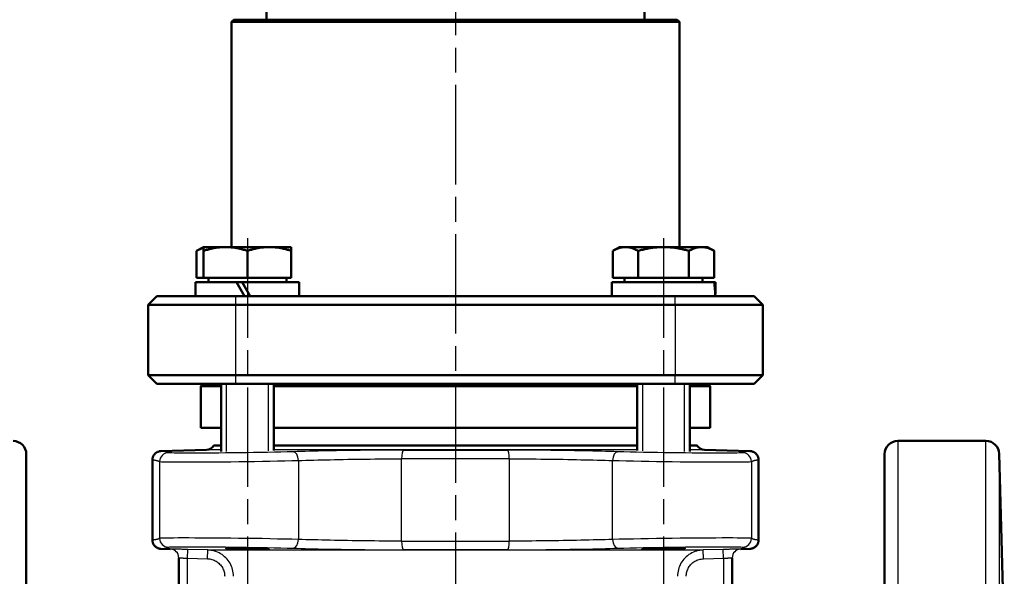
# Model space of a CAD drawing. Header units: millimetres. Extents: x 27 to 364, y 81 to 506.
# Tile 4 of 7: x 95 to 207, y 314 to 377. Entities that reach past the tile are written whole.
import ezdxf

# ---------------------------------------------------------------- set-up
doc = ezdxf.new("R2010")
doc.units = ezdxf.units.MM
doc.header["$LTSCALE"] = 2
doc.linetypes.add('CHAIN', pattern=[0.3543, 0.2362, -0.0295, 0.0591, -0.0295])
for name, color, linetype, lineweight in [('Gewinde(DIN)', 3, 'Continuous', 25), ('Mittellinie(DIN)', 4, 'CHAIN', 25), ('Sichtbare Kanten(DIN)', 7, 'Continuous', 50), ('Sichtbare tangentiale Kanten(DIN)', 3, 'Continuous', 25)]:
    doc.layers.add(name, color=color, linetype=linetype, lineweight=lineweight)

msp = doc.modelspace()

# ---------------------------------------------------------------- linework, layer by layer
at = {"layer": 'Gewinde(DIN)'}
for p, q in [((118.03, 335.52), (118.03, 327.81)), ((122.83, 327.9), (122.83, 335.52)), ((165.4, 335.52), (165.4, 327.9)), ((170.2, 327.81), (170.2, 335.52))]:
    msp.add_line(p, q, dxfattribs=at)
at = {"layer": 'Mittellinie(DIN)', "linetype": 'CHAIN', "ltscale": 23.990969}
for p, q in [((144.12, 505.58), (144.12, 225.97)), ((120.43, 352.12), (120.43, 312.73)), ((167.8, 352.12), (167.8, 312.73))]:
    msp.add_line(p, q, dxfattribs=at)
at = {"layer": 'Sichtbare Kanten(DIN)'}
for p, q in [((122.62, 378.02), (122.62, 377.02)), ((165.62, 378.02), (165.62, 377.02)), ((118.87, 377.02), (118.62, 376.77)), ((169.62, 376.77), (118.62, 376.77)), ((118.62, 376.77), (118.62, 351.12)), ((118.87, 377.02), (169.37, 377.02)), ((169.37, 377.02), (169.62, 376.77)), ((169.62, 376.77), (169.62, 351.12)), ((115.43, 351.12), (114.65, 350.67)), ((115.43, 350.67), (115.43, 351.12)), ((117.93, 351.12), (115.43, 351.12)), ((122.93, 351.12), (117.93, 351.12)), ((125.43, 351.12), (122.93, 351.12)), ((125.43, 351.12), (125.43, 350.67)), ((162.8, 351.12), (162.03, 350.67)), ((163.47, 351.12), (162.8, 351.12)), ((167.8, 351.12), (163.47, 351.12)), ((172.13, 351.12), (167.8, 351.12)), ((172.8, 351.12), (172.13, 351.12)), ((172.8, 351.12), (173.58, 350.67)), ((114.65, 347.62), (114.65, 350.67)), ((115.43, 347.62), (115.43, 350.67)), ((120.43, 347.62), (120.43, 350.67)), ((125.43, 347.62), (125.43, 350.67)), ((162.03, 347.62), (162.03, 350.67)), ((164.92, 347.62), (164.92, 350.67)), ((170.69, 347.62), (170.69, 350.67)), ((173.58, 347.62), (173.58, 350.67)), ((115.43, 347.62), (114.65, 347.62)), ((120.43, 347.62), (115.43, 347.62)), ((115.99, 347.62), (115.99, 347.12)), ((125.43, 347.62), (120.43, 347.62)), ((124.87, 347.62), (124.87, 347.12)), ((164.92, 347.62), (162.03, 347.62)), ((163.36, 347.62), (163.36, 347.12)), ((170.69, 347.62), (164.92, 347.62)), ((173.58, 347.62), (170.69, 347.62)), ((172.24, 347.62), (172.24, 347.12)), ((114.53, 347.12), (119.18, 347.12)), ((114.53, 345.52), (114.53, 347.12)), ((119.18, 347.12), (120.11, 345.52)), ((119.18, 347.12), (119.82, 347.12)), ((120.75, 345.52), (119.82, 347.12)), ((119.82, 347.12), (126.33, 347.12)), ((126.33, 345.52), (126.33, 347.12)), ((161.9, 347.12), (173.57, 347.12)), ((161.9, 345.52), (161.9, 347.12)), ((173.57, 347.12), (173.67, 347.12)), ((173.67, 347.12), (173.7, 347.12)), ((173.7, 346.08), (173.7, 347.12)), ((109.12, 344.52), (110.12, 345.52)), ((110.12, 345.52), (119.12, 345.52)), ((169.12, 345.52), (119.12, 345.52)), ((169.12, 345.52), (178.12, 345.52)), ((178.12, 345.52), (179.12, 344.52)), ((119.12, 344.52), (109.12, 344.52)), ((109.12, 344.52), (109.12, 336.52)), ((119.12, 344.52), (169.12, 344.52)), ((179.12, 344.52), (169.12, 344.52)), ((179.12, 336.52), (179.12, 344.52)), ((109.12, 336.52), (119.12, 336.52)), ((110.12, 335.52), (109.12, 336.52)), ((169.12, 336.52), (119.12, 336.52)), ((169.12, 336.52), (179.12, 336.52)), ((179.12, 336.52), (178.12, 335.52)), ((119.12, 335.52), (110.12, 335.52)), ((115.37, 335.52), (115.12, 335.27)), ((117.43, 335.27), (115.12, 335.27)), ((115.12, 330.52), (115.12, 335.27)), ((117.43, 335.52), (117.43, 327.81)), ((119.12, 335.52), (169.12, 335.52)), ((123.43, 335.52), (123.43, 327.92)), ((164.8, 335.27), (123.43, 335.27)), ((164.8, 335.52), (164.8, 327.92)), ((178.12, 335.52), (169.12, 335.52)), ((170.8, 335.52), (170.8, 327.81)), ((173.12, 335.27), (170.8, 335.27)), ((172.87, 335.52), (173.12, 335.27)), ((173.12, 330.52), (173.12, 335.27)), ((117.43, 330.52), (115.12, 330.52)), ((164.8, 330.52), (123.43, 330.52)), ((173.12, 330.52), (170.8, 330.52)), ((116.62, 328.52), (117.43, 328.52)), ((123.43, 328.52), (164.8, 328.52)), ((170.8, 328.52), (171.62, 328.52)), ((194.47, 329.02), (204.51, 329.02)), ((95.26, 327.52), (95.26, 235.52)), ((115.76, 328), (110.59, 327.86)), ((172.47, 328), (177.64, 327.86)), ((192.97, 235.52), (192.97, 327.52)), ((206.6, 305.27), (206.01, 327.56)), ((109.62, 326.86), (109.62, 317.73)), ((178.62, 326.86), (178.62, 317.73)), ((111.64, 316.7), (110.59, 316.73)), ((176.59, 316.7), (177.64, 316.73)), ((112.62, 315.71), (112.62, 302.13)), ((175.62, 304.68), (175.62, 315.71))]:
    msp.add_line(p, q, dxfattribs=at)
at = {"layer": 'Sichtbare Kanten(DIN)', "flags": 128}
for points in [[(115.43, 351.02), (115.4, 351.01), (115.37, 351), (115.34, 350.99), (115.3, 350.98), (115.27, 350.97), (115.24, 350.96), (115.21, 350.95), (115.18, 350.93), (115.15, 350.92), (115.12, 350.91), (115.08, 350.89), (115.05, 350.88), (115.02, 350.87), (114.99, 350.85), (114.96, 350.83), (114.92, 350.82), (114.89, 350.8), (114.86, 350.79), (114.82, 350.77), (114.79, 350.75), (114.76, 350.73), (114.72, 350.71), (114.69, 350.69), (114.65, 350.67)], [(117.93, 351.12), (117.83, 351.12), (117.73, 351.12), (117.63, 351.11), (117.53, 351.11), (117.43, 351.1), (117.33, 351.09), (117.23, 351.08), (117.13, 351.07), (117.03, 351.06), (116.93, 351.05), (116.82, 351.03), (116.72, 351.01), (116.62, 350.99), (116.52, 350.97), (116.41, 350.95), (116.31, 350.93), (116.2, 350.9), (116.1, 350.87), (115.99, 350.84), (115.88, 350.81), (115.77, 350.78), (115.66, 350.75), (115.54, 350.71), (115.43, 350.67)], [(120.43, 350.67), (120.31, 350.71), (120.2, 350.75), (120.09, 350.78), (119.98, 350.81), (119.87, 350.84), (119.76, 350.87), (119.65, 350.9), (119.55, 350.93), (119.44, 350.95), (119.34, 350.97), (119.23, 350.99), (119.13, 351.01), (119.03, 351.03), (118.93, 351.05), (118.83, 351.06), (118.73, 351.07), (118.63, 351.08), (118.53, 351.09), (118.43, 351.1), (118.33, 351.11), (118.23, 351.11), (118.13, 351.12), (118.03, 351.12), (117.93, 351.12)], [(122.93, 351.12), (122.83, 351.12), (122.73, 351.12), (122.63, 351.11), (122.53, 351.11), (122.43, 351.1), (122.33, 351.09), (122.23, 351.08), (122.13, 351.07), (122.03, 351.06), (121.93, 351.05), (121.82, 351.03), (121.72, 351.01), (121.62, 350.99), (121.52, 350.97), (121.41, 350.95), (121.31, 350.93), (121.2, 350.9), (121.1, 350.87), (120.99, 350.84), (120.88, 350.81), (120.77, 350.78), (120.66, 350.75), (120.54, 350.71), (120.43, 350.67)], [(125.43, 350.67), (125.31, 350.71), (125.2, 350.75), (125.09, 350.78), (124.98, 350.81), (124.87, 350.84), (124.76, 350.87), (124.65, 350.9), (124.55, 350.93), (124.44, 350.95), (124.34, 350.97), (124.23, 350.99), (124.13, 351.01), (124.03, 351.03), (123.93, 351.05), (123.83, 351.06), (123.73, 351.07), (123.63, 351.08), (123.53, 351.09), (123.43, 351.1), (123.33, 351.11), (123.23, 351.11), (123.13, 351.12), (123.03, 351.12), (122.93, 351.12)], [(163.47, 351.12), (163.42, 351.12), (163.36, 351.12), (163.3, 351.11), (163.24, 351.11), (163.18, 351.1), (163.13, 351.09), (163.07, 351.08), (163.01, 351.07), (162.95, 351.06), (162.9, 351.05), (162.84, 351.03), (162.78, 351.01), (162.72, 350.99), (162.66, 350.97), (162.6, 350.95), (162.54, 350.93), (162.48, 350.9), (162.42, 350.87), (162.35, 350.84), (162.29, 350.81), (162.23, 350.78), (162.16, 350.75), (162.1, 350.71), (162.03, 350.67)], [(164.92, 350.67), (164.85, 350.71), (164.78, 350.75), (164.72, 350.78), (164.66, 350.81), (164.59, 350.84), (164.53, 350.87), (164.47, 350.9), (164.41, 350.93), (164.35, 350.95), (164.29, 350.97), (164.23, 350.99), (164.17, 351.01), (164.11, 351.03), (164.05, 351.05), (163.99, 351.06), (163.93, 351.07), (163.88, 351.08), (163.82, 351.09), (163.76, 351.1), (163.7, 351.11), (163.65, 351.11), (163.59, 351.12), (163.53, 351.12), (163.47, 351.12)], [(167.8, 351.12), (167.69, 351.12), (167.57, 351.12), (167.46, 351.11), (167.34, 351.11), (167.23, 351.1), (167.11, 351.09), (167, 351.08), (166.88, 351.07), (166.76, 351.06), (166.65, 351.05), (166.53, 351.03), (166.41, 351.01), (166.29, 350.99), (166.17, 350.97), (166.05, 350.95), (165.93, 350.93), (165.81, 350.9), (165.69, 350.87), (165.56, 350.84), (165.44, 350.81), (165.31, 350.78), (165.18, 350.75), (165.05, 350.71), (164.92, 350.67)], [(170.69, 350.67), (170.56, 350.71), (170.43, 350.75), (170.3, 350.78), (170.17, 350.81), (170.04, 350.84), (169.92, 350.87), (169.79, 350.9), (169.67, 350.93), (169.55, 350.95), (169.43, 350.97), (169.31, 350.99), (169.19, 351.01), (169.08, 351.03), (168.96, 351.05), (168.84, 351.06), (168.73, 351.07), (168.61, 351.08), (168.5, 351.09), (168.38, 351.1), (168.26, 351.11), (168.15, 351.11), (168.03, 351.12), (167.92, 351.12), (167.8, 351.12)], [(172.13, 351.12), (172.08, 351.12), (172.02, 351.12), (171.96, 351.11), (171.9, 351.11), (171.84, 351.1), (171.79, 351.09), (171.73, 351.08), (171.67, 351.07), (171.61, 351.06), (171.56, 351.05), (171.5, 351.03), (171.44, 351.01), (171.38, 350.99), (171.32, 350.97), (171.26, 350.95), (171.2, 350.93), (171.14, 350.9), (171.08, 350.87), (171.01, 350.84), (170.95, 350.81), (170.89, 350.78), (170.82, 350.75), (170.76, 350.71), (170.69, 350.67)], [(173.58, 350.67), (173.51, 350.71), (173.44, 350.75), (173.38, 350.78), (173.32, 350.81), (173.25, 350.84), (173.19, 350.87), (173.13, 350.9), (173.07, 350.93), (173.01, 350.95), (172.95, 350.97), (172.89, 350.99), (172.83, 351.01), (172.77, 351.03), (172.71, 351.05), (172.65, 351.06), (172.59, 351.07), (172.54, 351.08), (172.48, 351.09), (172.42, 351.1), (172.36, 351.11), (172.31, 351.11), (172.25, 351.12), (172.19, 351.12), (172.13, 351.12)], [(110.59, 327.86), (110.53, 327.86), (110.46, 327.85), (110.4, 327.84), (110.34, 327.82), (110.27, 327.8), (110.21, 327.78), (110.16, 327.75), (110.1, 327.72), (110.05, 327.69), (109.99, 327.65), (109.95, 327.61), (109.9, 327.56), (109.86, 327.51), (109.82, 327.46), (109.78, 327.41), (109.74, 327.36), (109.71, 327.3), (109.69, 327.24), (109.67, 327.18), (109.65, 327.12), (109.63, 327.06), (109.62, 326.99), (109.62, 326.93), (109.62, 326.86)], [(177.64, 327.86), (177.71, 327.86), (177.77, 327.85), (177.83, 327.84), (177.89, 327.82), (177.96, 327.8), (178.02, 327.78), (178.07, 327.75), (178.13, 327.72), (178.18, 327.69), (178.24, 327.65), (178.28, 327.61), (178.33, 327.56), (178.37, 327.51), (178.41, 327.46), (178.45, 327.41), (178.49, 327.36), (178.52, 327.3), (178.54, 327.24), (178.56, 327.18), (178.58, 327.12), (178.6, 327.06), (178.61, 326.99), (178.61, 326.93), (178.62, 326.86)], [(110.59, 316.73), (110.53, 316.74), (110.46, 316.74), (110.4, 316.76), (110.34, 316.77), (110.27, 316.79), (110.21, 316.81), (110.16, 316.84), (110.1, 316.87), (110.05, 316.91), (109.99, 316.95), (109.95, 316.99), (109.9, 317.03), (109.86, 317.08), (109.82, 317.13), (109.78, 317.18), (109.74, 317.24), (109.71, 317.3), (109.69, 317.35), (109.67, 317.41), (109.65, 317.48), (109.63, 317.54), (109.62, 317.6), (109.62, 317.67), (109.62, 317.73)], [(178.62, 317.73), (178.61, 317.67), (178.61, 317.6), (178.6, 317.54), (178.58, 317.48), (178.56, 317.41), (178.54, 317.35), (178.52, 317.3), (178.49, 317.24), (178.45, 317.18), (178.41, 317.13), (178.37, 317.08), (178.33, 317.03), (178.28, 316.99), (178.24, 316.95), (178.18, 316.91), (178.13, 316.87), (178.07, 316.84), (178.02, 316.81), (177.96, 316.79), (177.89, 316.77), (177.83, 316.76), (177.77, 316.74), (177.71, 316.74), (177.64, 316.73)], [(118.82, 316.73), (118.4, 316.74), (118.11, 316.76), (117.98, 316.77), (118.01, 316.78), (118.21, 316.79), (118.56, 316.79), (119.03, 316.79), (119.61, 316.79), (120.24, 316.78), (120.87, 316.77), (121.48, 316.75), (122.03, 316.74), (122.45, 316.72), (122.74, 316.71), (122.88, 316.69), (122.84, 316.68), (122.64, 316.67), (122.29, 316.67), (121.82, 316.67), (121.24, 316.67), (120.61, 316.68), (119.98, 316.7), (119.35, 316.71), (118.82, 316.73)], [(165.94, 316.73), (166.42, 316.74), (167, 316.76), (167.62, 316.77), (168.25, 316.78), (168.87, 316.79), (169.41, 316.79), (169.83, 316.79), (170.12, 316.79), (170.25, 316.78), (170.22, 316.77), (170.02, 316.75), (169.67, 316.74), (169.2, 316.72), (168.63, 316.71), (167.99, 316.69), (167.36, 316.68), (166.74, 316.67), (166.2, 316.67), (165.78, 316.67), (165.48, 316.67), (165.35, 316.68), (165.39, 316.7), (165.59, 316.71), (165.94, 316.73)]]:
    msp.add_lwpolyline(points, dxfattribs=at)
at = {"layer": 'Sichtbare Kanten(DIN)'}
for centre, radius, start, end in [((93.76, 327.52), 1.5, 0, 90), ((115.74, 329), 1, 271.5, 331.4887), ((172.49, 329), 1, 208.5113, 268.5), ((194.47, 327.52), 1.5, 90, 180), ((204.51, 327.52), 1.5, 1.5, 90), ((111.62, 315.7), 1, 0, 0.0519), ((176.62, 315.7), 1, 179.9481, 180)]:
    msp.add_arc(centre, radius, start, end, dxfattribs=at)
for centre, start_param, end_param in [((167.8, 344.97), 1.62506, 1.783197), ((167.8, 346.08), 1.516532, 1.673308)]:
    msp.add_ellipse(centre, major_axis=(0, -10.22), ratio=0.57735, start_param=start_param, end_param=end_param, dxfattribs=at)
at = {"layer": 'Sichtbare tangentiale Kanten(DIN)'}
for p, q in [((119.12, 344.52), (119.12, 345.52)), ((169.12, 344.52), (169.12, 345.52)), ((119.12, 336.52), (119.12, 344.52)), ((169.12, 344.52), (169.12, 336.52)), ((119.12, 335.52), (119.12, 336.52)), ((169.12, 335.52), (169.12, 336.52)), ((194.47, 329.02), (194.47, 234.02)), ((204.51, 234.02), (204.51, 329.02)), ((117.43, 328), (115.76, 328)), ((164.8, 328), (123.43, 328)), ((138.19, 327.98), (150.04, 327.98)), ((172.47, 328), (170.8, 328)), ((206.01, 327.56), (206.01, 235.48)), ((110.43, 326.68), (110.43, 317.92)), ((126.23, 326.8), (126.23, 317.8)), ((150.24, 326.98), (137.99, 326.98)), ((137.99, 317.61), (137.99, 326.98)), ((150.24, 326.98), (150.24, 317.61)), ((162, 317.8), (162, 326.8)), ((177.8, 326.68), (177.8, 317.92)), ((137.99, 317.61), (150.24, 317.61)), ((111.64, 316.7), (111.64, 316.7)), ((113.62, 315.66), (113.64, 316.66)), ((115.91, 316.6), (113.64, 316.66)), ((115.88, 315.6), (115.91, 316.6)), ((115.91, 316.6), (172.32, 316.6)), ((150.04, 316.61), (138.19, 316.61)), ((174.59, 316.66), (172.32, 316.6)), ((172.35, 315.6), (172.32, 316.6)), ((174.62, 315.66), (174.59, 316.66)), ((176.59, 316.7), (176.59, 316.7)), ((113.62, 315.66), (115.88, 315.6)), ((113.62, 302.95), (113.62, 315.66)), ((172.35, 315.6), (174.62, 315.66)), ((174.62, 315.66), (174.62, 304.68))]:
    msp.add_line(p, q, dxfattribs=at)
at = {"layer": 'Sichtbare tangentiale Kanten(DIN)', "flags": 128}
for points in [[(111.41, 327.68), (111.38, 327.69), (111.34, 327.71), (111.31, 327.72), (111.27, 327.73), (111.24, 327.75), (111.21, 327.76), (111.17, 327.77), (111.14, 327.78), (111.1, 327.79), (111.07, 327.8), (111.03, 327.81), (111, 327.82), (110.97, 327.83), (110.93, 327.83), (110.9, 327.84), (110.86, 327.85), (110.83, 327.85), (110.79, 327.85), (110.76, 327.86), (110.73, 327.86), (110.69, 327.86), (110.66, 327.86), (110.62, 327.86), (110.59, 327.86)], [(125.63, 327.8), (124.96, 327.78), (124.25, 327.76), (123.5, 327.74), (122.73, 327.72), (121.94, 327.71), (121.14, 327.7), (120.33, 327.68), (119.53, 327.67), (118.72, 327.66), (117.93, 327.65), (117.17, 327.64), (116.43, 327.64), (115.72, 327.63), (115.05, 327.63), (114.42, 327.63), (113.84, 327.63), (113.31, 327.63), (112.85, 327.63), (112.44, 327.64), (112.09, 327.64), (111.82, 327.65), (111.61, 327.66), (111.48, 327.67), (111.41, 327.68)], [(138.19, 327.98), (137.65, 327.98), (137.11, 327.98), (136.57, 327.98), (136.02, 327.98), (135.47, 327.97), (134.92, 327.97), (134.37, 327.96), (133.82, 327.96), (133.27, 327.95), (132.72, 327.94), (132.18, 327.94), (131.63, 327.93), (131.09, 327.92), (130.56, 327.91), (130.03, 327.9), (129.51, 327.89), (129, 327.88), (128.5, 327.87), (128, 327.86), (127.5, 327.85), (127.02, 327.83), (126.55, 327.82), (126.09, 327.81), (125.63, 327.8)], [(162.6, 327.8), (162.14, 327.81), (161.68, 327.82), (161.21, 327.83), (160.73, 327.85), (160.24, 327.86), (159.74, 327.87), (159.23, 327.88), (158.72, 327.89), (158.2, 327.9), (157.67, 327.91), (157.14, 327.92), (156.61, 327.93), (156.07, 327.94), (155.53, 327.94), (154.98, 327.95), (154.43, 327.96), (153.88, 327.96), (153.33, 327.97), (152.77, 327.97), (152.22, 327.98), (151.67, 327.98), (151.12, 327.98), (150.58, 327.98), (150.04, 327.98)], [(176.82, 327.68), (176.75, 327.67), (176.62, 327.66), (176.41, 327.65), (176.13, 327.64), (175.79, 327.64), (175.39, 327.63), (174.92, 327.63), (174.4, 327.63), (173.82, 327.63), (173.19, 327.63), (172.52, 327.63), (171.81, 327.64), (171.07, 327.64), (170.3, 327.65), (169.52, 327.66), (168.72, 327.67), (167.91, 327.68), (167.11, 327.7), (166.3, 327.71), (165.51, 327.72), (164.74, 327.74), (163.99, 327.76), (163.27, 327.78), (162.6, 327.8)], [(177.64, 327.86), (177.61, 327.86), (177.57, 327.86), (177.54, 327.86), (177.5, 327.86), (177.47, 327.86), (177.44, 327.85), (177.4, 327.85), (177.37, 327.85), (177.33, 327.84), (177.3, 327.83), (177.27, 327.83), (177.23, 327.82), (177.2, 327.81), (177.16, 327.8), (177.13, 327.79), (177.09, 327.78), (177.06, 327.77), (177.02, 327.76), (176.99, 327.75), (176.96, 327.73), (176.92, 327.72), (176.89, 327.71), (176.85, 327.69), (176.82, 327.68)], [(109.62, 326.86), (109.65, 326.86), (109.68, 326.86), (109.72, 326.86), (109.75, 326.86), (109.79, 326.86), (109.82, 326.86), (109.85, 326.85), (109.89, 326.85), (109.92, 326.84), (109.96, 326.83), (109.99, 326.83), (110.02, 326.82), (110.06, 326.81), (110.09, 326.8), (110.13, 326.79), (110.16, 326.78), (110.19, 326.77), (110.23, 326.76), (110.26, 326.75), (110.3, 326.73), (110.33, 326.72), (110.36, 326.71), (110.4, 326.69), (110.43, 326.68)], [(110.43, 326.68), (110.5, 326.67), (110.66, 326.66), (110.89, 326.65), (111.19, 326.64), (111.57, 326.64), (112.02, 326.63), (112.55, 326.63), (113.13, 326.63), (113.77, 326.63), (114.47, 326.63), (115.22, 326.63), (116, 326.64), (116.82, 326.64), (117.68, 326.65), (118.55, 326.66), (119.44, 326.67), (120.34, 326.68), (121.24, 326.7), (122.13, 326.71), (123, 326.73), (123.86, 326.74), (124.69, 326.76), (125.48, 326.78), (126.23, 326.8)], [(126.23, 326.8), (126.65, 326.81), (127.08, 326.82), (127.53, 326.83), (127.98, 326.85), (128.44, 326.86), (128.91, 326.87), (129.38, 326.88), (129.86, 326.89), (130.35, 326.9), (130.84, 326.91), (131.34, 326.92), (131.85, 326.93), (132.36, 326.94), (132.87, 326.94), (133.38, 326.95), (133.9, 326.96), (134.41, 326.96), (134.93, 326.97), (135.44, 326.97), (135.96, 326.98), (136.47, 326.98), (136.98, 326.98), (137.49, 326.98), (137.99, 326.98)], [(150.24, 326.98), (150.74, 326.98), (151.25, 326.98), (151.77, 326.98), (152.28, 326.98), (152.8, 326.97), (153.32, 326.97), (153.84, 326.96), (154.35, 326.96), (154.87, 326.95), (155.38, 326.94), (155.89, 326.94), (156.39, 326.93), (156.89, 326.92), (157.39, 326.91), (157.88, 326.9), (158.37, 326.89), (158.85, 326.88), (159.33, 326.87), (159.79, 326.86), (160.25, 326.85), (160.7, 326.83), (161.15, 326.82), (161.58, 326.81), (162, 326.8)], [(162, 326.8), (162.76, 326.78), (163.55, 326.76), (164.38, 326.74), (165.24, 326.72), (166.12, 326.71), (167.01, 326.7), (167.91, 326.68), (168.8, 326.67), (169.69, 326.66), (170.56, 326.65), (171.41, 326.64), (172.24, 326.64), (173.02, 326.63), (173.77, 326.63), (174.47, 326.63), (175.11, 326.63), (175.69, 326.63), (176.21, 326.63), (176.66, 326.64), (177.04, 326.64), (177.34, 326.65), (177.57, 326.66), (177.73, 326.67), (177.8, 326.68)], [(177.8, 326.68), (177.83, 326.69), (177.87, 326.71), (177.9, 326.72), (177.93, 326.73), (177.97, 326.75), (178, 326.76), (178.04, 326.77), (178.07, 326.78), (178.1, 326.79), (178.14, 326.8), (178.17, 326.81), (178.21, 326.82), (178.24, 326.83), (178.27, 326.83), (178.31, 326.84), (178.34, 326.85), (178.38, 326.85), (178.41, 326.86), (178.44, 326.86), (178.48, 326.86), (178.51, 326.86), (178.55, 326.86), (178.58, 326.86), (178.62, 326.86)], [(110.43, 317.92), (110.4, 317.9), (110.36, 317.89), (110.33, 317.87), (110.3, 317.86), (110.26, 317.85), (110.23, 317.84), (110.19, 317.82), (110.16, 317.81), (110.13, 317.8), (110.09, 317.79), (110.06, 317.78), (110.02, 317.78), (109.99, 317.77), (109.96, 317.76), (109.92, 317.75), (109.89, 317.75), (109.85, 317.74), (109.82, 317.74), (109.79, 317.74), (109.75, 317.73), (109.72, 317.73), (109.68, 317.73), (109.65, 317.73), (109.62, 317.73)], [(126.23, 317.8), (125.47, 317.82), (124.68, 317.84), (123.85, 317.85), (122.99, 317.87), (122.11, 317.89), (121.22, 317.9), (120.32, 317.91), (119.43, 317.92), (118.54, 317.93), (117.67, 317.94), (116.82, 317.95), (115.99, 317.96), (115.21, 317.96), (114.46, 317.96), (113.76, 317.97), (113.12, 317.97), (112.54, 317.97), (112.02, 317.96), (111.57, 317.96), (111.19, 317.95), (110.89, 317.95), (110.66, 317.94), (110.5, 317.93), (110.43, 317.92)], [(137.99, 317.61), (137.49, 317.61), (136.98, 317.61), (136.46, 317.62), (135.95, 317.62), (135.43, 317.62), (134.91, 317.63), (134.39, 317.63), (133.88, 317.64), (133.36, 317.64), (132.85, 317.65), (132.34, 317.66), (131.84, 317.67), (131.34, 317.67), (130.84, 317.68), (130.35, 317.69), (129.86, 317.7), (129.38, 317.71), (128.9, 317.73), (128.44, 317.74), (127.98, 317.75), (127.53, 317.76), (127.08, 317.77), (126.65, 317.79), (126.23, 317.8)], [(162, 317.8), (161.58, 317.79), (161.15, 317.77), (160.7, 317.76), (160.25, 317.75), (159.79, 317.74), (159.32, 317.73), (158.85, 317.71), (158.37, 317.7), (157.88, 317.69), (157.39, 317.68), (156.89, 317.67), (156.38, 317.67), (155.87, 317.66), (155.36, 317.65), (154.85, 317.64), (154.33, 317.64), (153.82, 317.63), (153.3, 317.63), (152.79, 317.62), (152.27, 317.62), (151.76, 317.62), (151.25, 317.61), (150.74, 317.61), (150.24, 317.61)], [(177.8, 317.92), (177.73, 317.93), (177.58, 317.94), (177.35, 317.95), (177.04, 317.95), (176.66, 317.96), (176.2, 317.96), (175.68, 317.97), (175.1, 317.97), (174.46, 317.97), (173.76, 317.96), (173.01, 317.96), (172.23, 317.96), (171.4, 317.95), (170.55, 317.94), (169.68, 317.93), (168.79, 317.92), (167.89, 317.91), (166.99, 317.9), (166.1, 317.88), (165.23, 317.87), (164.37, 317.85), (163.54, 317.84), (162.75, 317.82), (162, 317.8)], [(178.62, 317.73), (178.58, 317.73), (178.55, 317.73), (178.51, 317.73), (178.48, 317.73), (178.44, 317.74), (178.41, 317.74), (178.38, 317.74), (178.34, 317.75), (178.31, 317.75), (178.27, 317.76), (178.24, 317.77), (178.21, 317.78), (178.17, 317.78), (178.14, 317.79), (178.1, 317.8), (178.07, 317.81), (178.04, 317.82), (178, 317.84), (177.97, 317.85), (177.93, 317.86), (177.9, 317.87), (177.87, 317.89), (177.83, 317.9), (177.8, 317.92)], [(110.59, 316.73), (110.62, 316.73), (110.66, 316.73), (110.69, 316.73), (110.73, 316.73), (110.76, 316.74), (110.79, 316.74), (110.83, 316.74), (110.86, 316.75), (110.9, 316.75), (110.93, 316.76), (110.97, 316.77), (111, 316.78), (111.03, 316.78), (111.07, 316.79), (111.1, 316.8), (111.14, 316.81), (111.17, 316.82), (111.21, 316.84), (111.24, 316.85), (111.27, 316.86), (111.31, 316.87), (111.34, 316.89), (111.38, 316.9), (111.41, 316.92)], [(111.41, 316.92), (111.48, 316.93), (111.61, 316.94), (111.82, 316.95), (112.1, 316.95), (112.44, 316.96), (112.84, 316.96), (113.31, 316.97), (113.83, 316.97), (114.41, 316.97), (115.04, 316.97), (115.71, 316.96), (116.42, 316.96), (117.16, 316.95), (117.93, 316.94), (118.71, 316.93), (119.51, 316.92), (120.32, 316.91), (121.12, 316.9), (121.93, 316.89), (122.72, 316.87), (123.49, 316.85), (124.24, 316.84), (124.96, 316.82), (125.63, 316.8)], [(113.64, 316.66), (113.51, 316.66), (113.38, 316.66), (113.25, 316.67), (113.13, 316.67), (113, 316.67), (112.88, 316.68), (112.76, 316.68), (112.64, 316.68), (112.53, 316.68), (112.43, 316.69), (112.32, 316.69), (112.23, 316.69), (112.14, 316.69), (112.06, 316.7), (111.98, 316.7), (111.91, 316.7), (111.85, 316.7), (111.79, 316.7), (111.75, 316.7), (111.71, 316.7), (111.68, 316.7), (111.66, 316.7), (111.65, 316.7), (111.64, 316.7)], [(118.84, 313.6), (118.83, 313.79), (118.81, 313.98), (118.78, 314.17), (118.74, 314.36), (118.68, 314.55), (118.62, 314.73), (118.54, 314.91), (118.45, 315.08), (118.35, 315.25), (118.23, 315.4), (118.11, 315.55), (117.98, 315.7), (117.84, 315.83), (117.69, 315.95), (117.54, 316.07), (117.38, 316.17), (117.21, 316.27), (117.03, 316.35), (116.85, 316.42), (116.67, 316.48), (116.48, 316.53), (116.29, 316.56), (116.1, 316.59), (115.91, 316.6)], [(125.63, 316.8), (126.09, 316.79), (126.55, 316.77), (127.02, 316.76), (127.5, 316.75), (127.99, 316.74), (128.49, 316.73), (129, 316.71), (129.51, 316.7), (130.03, 316.69), (130.56, 316.68), (131.09, 316.68), (131.62, 316.67), (132.16, 316.66), (132.7, 316.65), (133.25, 316.64), (133.8, 316.64), (134.35, 316.63), (134.9, 316.63), (135.46, 316.62), (136.01, 316.62), (136.56, 316.62), (137.11, 316.62), (137.65, 316.61), (138.19, 316.61)], [(150.04, 316.61), (150.58, 316.61), (151.12, 316.62), (151.66, 316.62), (152.21, 316.62), (152.76, 316.62), (153.31, 316.63), (153.86, 316.63), (154.41, 316.64), (154.96, 316.64), (155.51, 316.65), (156.05, 316.66), (156.6, 316.67), (157.14, 316.68), (157.67, 316.68), (158.2, 316.69), (158.72, 316.7), (159.23, 316.71), (159.74, 316.73), (160.23, 316.74), (160.73, 316.75), (161.21, 316.76), (161.68, 316.77), (162.14, 316.79), (162.6, 316.8)], [(162.6, 316.8), (163.27, 316.82), (163.98, 316.84), (164.73, 316.85), (165.5, 316.87), (166.29, 316.89), (167.09, 316.9), (167.9, 316.91), (168.7, 316.92), (169.51, 316.93), (170.29, 316.94), (171.06, 316.95), (171.8, 316.96), (172.51, 316.96), (173.18, 316.97), (173.81, 316.97), (174.39, 316.97), (174.91, 316.97), (175.38, 316.96), (175.79, 316.96), (176.13, 316.95), (176.41, 316.95), (176.62, 316.94), (176.75, 316.93), (176.82, 316.92)], [(172.32, 316.6), (172.13, 316.59), (171.94, 316.56), (171.75, 316.53), (171.56, 316.48), (171.38, 316.42), (171.2, 316.35), (171.02, 316.27), (170.86, 316.17), (170.69, 316.07), (170.54, 315.95), (170.39, 315.83), (170.25, 315.7), (170.12, 315.55), (170, 315.4), (169.89, 315.25), (169.78, 315.08), (169.69, 314.91), (169.61, 314.73), (169.55, 314.55), (169.49, 314.37), (169.45, 314.18), (169.42, 313.98), (169.4, 313.79), (169.39, 313.6)], [(176.59, 316.7), (176.58, 316.7), (176.57, 316.7), (176.55, 316.7), (176.52, 316.7), (176.48, 316.7), (176.44, 316.7), (176.38, 316.7), (176.32, 316.7), (176.25, 316.7), (176.17, 316.7), (176.09, 316.69), (176, 316.69), (175.91, 316.69), (175.81, 316.69), (175.7, 316.68), (175.59, 316.68), (175.47, 316.68), (175.35, 316.68), (175.23, 316.67), (175.11, 316.67), (174.98, 316.67), (174.85, 316.66), (174.72, 316.66), (174.59, 316.66)], [(176.82, 316.92), (176.85, 316.9), (176.89, 316.89), (176.92, 316.87), (176.96, 316.86), (176.99, 316.85), (177.02, 316.84), (177.06, 316.82), (177.09, 316.81), (177.13, 316.8), (177.16, 316.79), (177.2, 316.78), (177.23, 316.78), (177.27, 316.77), (177.3, 316.76), (177.33, 316.75), (177.37, 316.75), (177.4, 316.74), (177.44, 316.74), (177.47, 316.74), (177.5, 316.73), (177.54, 316.73), (177.57, 316.73), (177.61, 316.73), (177.64, 316.73)], [(112.62, 315.71), (112.62, 315.71), (112.62, 315.71), (112.63, 315.7), (112.65, 315.7), (112.67, 315.7), (112.69, 315.7), (112.72, 315.7), (112.75, 315.7), (112.78, 315.7), (112.82, 315.7), (112.86, 315.69), (112.91, 315.69), (112.96, 315.69), (113.01, 315.69), (113.06, 315.69), (113.12, 315.68), (113.17, 315.68), (113.23, 315.68), (113.29, 315.67), (113.36, 315.67), (113.42, 315.67), (113.49, 315.66), (113.55, 315.66), (113.62, 315.66)], [(115.88, 315.6), (116.01, 315.59), (116.14, 315.58), (116.27, 315.55), (116.39, 315.52), (116.52, 315.48), (116.64, 315.43), (116.75, 315.38), (116.87, 315.31), (116.97, 315.25), (117.08, 315.17), (117.18, 315.09), (117.27, 315), (117.36, 314.9), (117.44, 314.8), (117.52, 314.7), (117.58, 314.59), (117.64, 314.47), (117.7, 314.35), (117.74, 314.23), (117.78, 314.11), (117.81, 313.98), (117.83, 313.86), (117.84, 313.73), (117.85, 313.6)], [(170.38, 313.6), (170.39, 313.73), (170.4, 313.86), (170.42, 313.98), (170.45, 314.11), (170.49, 314.23), (170.53, 314.35), (170.59, 314.47), (170.65, 314.59), (170.71, 314.7), (170.79, 314.8), (170.87, 314.9), (170.96, 315), (171.05, 315.09), (171.15, 315.17), (171.26, 315.25), (171.36, 315.31), (171.48, 315.38), (171.6, 315.43), (171.72, 315.48), (171.84, 315.52), (171.96, 315.55), (172.09, 315.57), (172.22, 315.59), (172.35, 315.6)], [(174.62, 315.66), (174.68, 315.66), (174.75, 315.66), (174.81, 315.67), (174.87, 315.67), (174.94, 315.67), (175, 315.68), (175.06, 315.68), (175.11, 315.68), (175.17, 315.69), (175.22, 315.69), (175.27, 315.69), (175.32, 315.69), (175.37, 315.69), (175.41, 315.7), (175.45, 315.7), (175.48, 315.7), (175.51, 315.7), (175.54, 315.7), (175.56, 315.7), (175.58, 315.7), (175.6, 315.7), (175.61, 315.71), (175.61, 315.71), (175.62, 315.71)]]:
    msp.add_lwpolyline(points, dxfattribs=at)
at = {"layer": 'Sichtbare tangentiale Kanten(DIN)'}
for centre, major_axis, ratio, start_param, end_param in [((111.43, 326.68), (-0.398, -0.917), 0.999312, 3.572644, 5.121823), ((125.65, 326.8), (-0.029, 1), 0.579898, 4.695331, 6.255573), ((138.19, 326.98), (0, 1), 0.204144, 0.02618, 1.570796), ((150.04, 326.98), (0, 1), 0.204144, 4.712389, 6.257005), ((162.58, 326.8), (0.029, 1), 0.579898, 0.027612, 1.587854), ((176.8, 326.68), (-0.398, 0.917), 0.999312, 4.302955, 5.852134), ((111.43, 317.92), (0.398, -0.917), 0.999312, 4.302955, 5.852134), ((125.65, 317.8), (-0.029, -1), 0.579898, 0.027612, 1.587854), ((138.19, 317.61), (0, -1), 0.204144, 4.712389, 6.257005), ((150.04, 317.61), (0, -1), 0.204144, 0.02618, 1.570796), ((162.58, 317.8), (0.029, -1), 0.579898, 4.695331, 6.255573), ((176.8, 317.92), (-0.398, -0.917), 0.999312, 0.431051, 1.98023), ((111.62, 315.71), (1, 0), 0.999999, 0, 1.544644), ((176.62, 315.71), (-1, 0), 0.999999, 4.738541, 6.283185)]:
    msp.add_ellipse(centre, major_axis=major_axis, ratio=ratio, start_param=start_param, end_param=end_param, dxfattribs=at)

doc.saveas('drawing.dxf')
